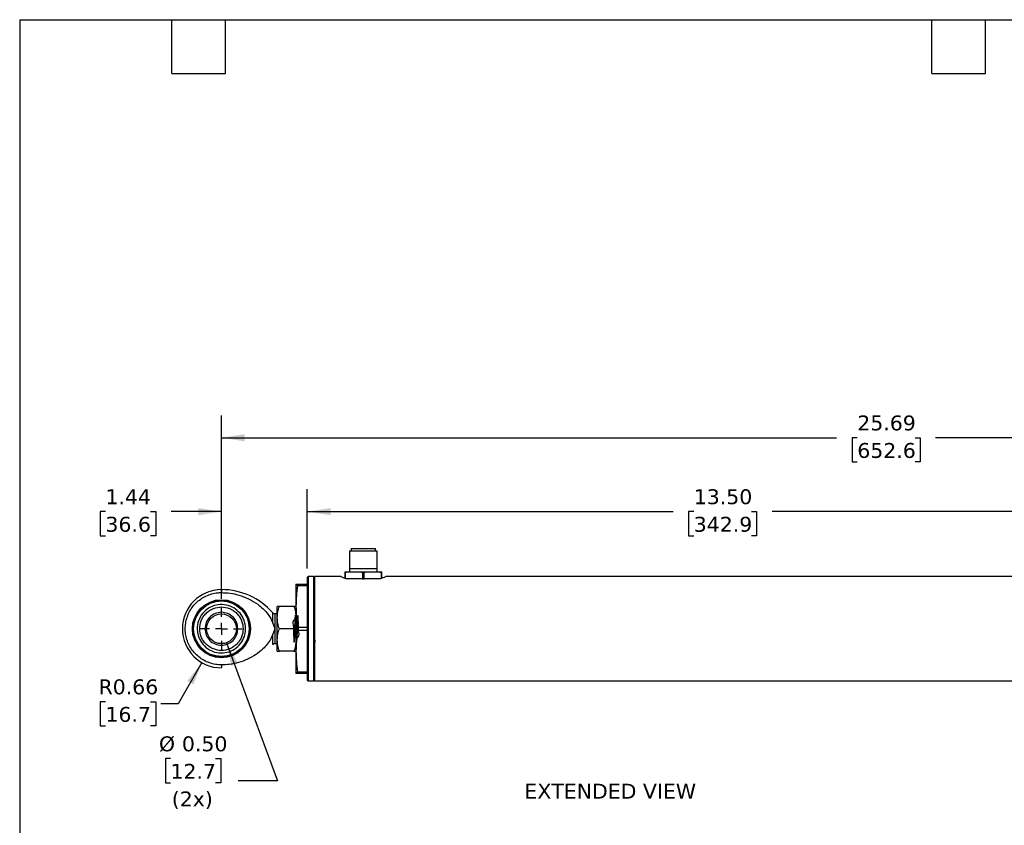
# Model space of a CAD drawing. Header units: inches. Extents: x 0.7 to 32.2, y 0.7 to 24.8.
# Tile 2 of 5: x 0.7 to 17.3, y 11.2 to 24.8. Entities that reach past the tile are written whole.
import ezdxf

# ---------------------------------------------------------------- set-up
doc = ezdxf.new("R2010")
doc.units = ezdxf.units.IN
doc.header["$LTSCALE"] = 3
doc.header["$MEASUREMENT"] = 0
doc.linetypes.add('SLD-Center', pattern=[0.75, 0.6, -0.05, 0.05, -0.05])
doc.linetypes.add('SLD-Solid', pattern=[0])
doc.layers.add('CENTER', color=40, linetype='SLD-Center')
doc.layers.add('DIMENSIONS', color=140, linetype='SLD-Solid', lineweight=25)
doc.layers.add('TEXT', color=140, linetype='SLD-Solid', lineweight=25)
doc.styles.add('SLDTEXTSTYLE0', font='VERDANA.TTF')
doc.dimstyles.new('SLDDIMSTYLE0', dxfattribs={"dimtxt": 0.254883, "dimasz": 0.39, "dimexe": 0, "dimexo": 0.0625, "dimgap": 0.063721, "dimtad": 0, "dimtih": 1, "dimtoh": 1, "dimrnd": 1e-09, "dimzin": 12, "dimdsep": 46, "dimtxsty": 'SLDTEXTSTYLE0', "dimsah": 1, "dimcen": 0.09, "dimadec": 0, "dimazin": 3, "dimtfac": 1, "dimtofl": 0, "dimtmove": 0, "dimatfit": 3, "dimfxl": 0, "dimfrac": 2, "dimtolj": 1, "dimtzin": 12, "dimarcsym": 0})
doc.dimstyles.new('SLDDIMSTYLE1', dxfattribs={"dimtxt": 0.254883, "dimasz": 0.39, "dimexe": 0, "dimexo": 0.0625, "dimgap": 0.063721, "dimtad": 0, "dimtih": 1, "dimtoh": 1, "dimrnd": 1e-09, "dimzin": 4, "dimdsep": 46, "dimtxsty": 'SLDTEXTSTYLE0', "dimsah": 1, "dimcen": 0.09, "dimadec": 0, "dimazin": 1, "dimtfac": 1, "dimtofl": 0, "dimtmove": 0, "dimatfit": 3, "dimfxl": 0, "dimfrac": 2, "dimtolj": 1, "dimtzin": 12, "dimarcsym": 0})
doc.dimstyles.new('SLDDIMSTYLE2', dxfattribs={"dimtxt": 0.254883, "dimasz": 0.39, "dimexe": 0, "dimexo": 0.0625, "dimgap": 0.063721, "dimtad": 0, "dimtih": 1, "dimtoh": 1, "dimrnd": 1e-09, "dimzin": 12, "dimdsep": 46, "dimtxsty": 'SLDTEXTSTYLE0', "dimsah": 1, "dimcen": 0.09, "dimadec": 0, "dimazin": 3, "dimtfac": 1, "dimtmove": 0, "dimatfit": 0, "dimfxl": 0, "dimfrac": 2, "dimtolj": 1, "dimtzin": 12, "dimarcsym": 0})
doc.dimstyles.new('SLDDIMSTYLE3', dxfattribs={"dimtxt": 0.254883, "dimasz": 0.39, "dimexe": 0, "dimexo": 0.0625, "dimgap": 0.063721, "dimtad": 0, "dimtih": 1, "dimtoh": 1, "dimrnd": 1e-09, "dimdsep": 46, "dimtxsty": 'SLDTEXTSTYLE0', "dimsah": 1, "dimcen": 0, "dimadec": 0, "dimazin": 2, "dimtfac": 1, "dimtofl": 0, "dimtmove": 0, "dimatfit": 3, "dimfxl": 0, "dimfrac": 2, "dimtolj": 1, "dimtzin": 12, "dimarcsym": 0})
doc.dimstyles.new('SLDDIMSTYLE4', dxfattribs={"dimtxt": 0.254883, "dimasz": 0.39, "dimexe": 0, "dimexo": 0.0625, "dimgap": 0.063721, "dimtad": 0, "dimtih": 1, "dimtoh": 1, "dimrnd": 1e-09, "dimzin": 0, "dimdsep": 46, "dimtxsty": 'SLDTEXTSTYLE0', "dimsah": 1, "dimcen": 0, "dimadec": 0, "dimazin": 0, "dimtfac": 1, "dimtofl": 0, "dimtmove": 0, "dimatfit": 3, "dimfxl": 0, "dimfrac": 2, "dimtolj": 1, "dimtzin": 12, "dimarcsym": 0})

# ---------------------------------------------------------------- blocks, each defined once
blk = doc.blocks.new('_D_1')
at = {"layer": 'DIMENSIONS'}
for p, q in [((5.574, 15.543), (5.574, 16.873)), ((19.074, 15.543), (19.074, 16.873)), ((5.574, 16.498), (11.711, 16.498)), ((12.056, 16.498), (11.97, 16.498)), ((11.97, 16.498), (11.97, 16.093)), ((13.025, 16.498), (13.111, 16.498)), ((13.111, 16.498), (13.111, 16.093)), ((19.074, 16.498), (13.371, 16.498)), ((11.97, 16.093), (12.056, 16.093)), ((13.111, 16.093), (13.025, 16.093))]:
    blk.add_line(p, q, dxfattribs=at)
for points in [[(5.574, 16.498), (5.964, 16.438), (5.964, 16.558)], [(19.074, 16.498), (18.684, 16.558), (18.684, 16.438)]]:
    blk.add_solid(points, dxfattribs=at)
at = {"layer": 'DIMENSIONS', "char_height": 0.25, "attachment_point": 1, "style": 'SLDTEXTSTYLE0'}
for s, insert in [('13.50', (12.056, 16.873)), ('342.9', (12.056, 16.411))]:
    blk.add_mtext(s, dxfattribs=dict(at, insert=insert))
blk = doc.blocks.new('_D_2')
at = {"layer": 'DIMENSIONS'}
for p, q in [((4.134, 15.034), (4.134, 16.873)), ((5.574, 15.543), (5.574, 16.873)), ((2.188, 16.498), (2.102, 16.498)), ((2.102, 16.498), (2.102, 16.093)), ((2.945, 16.498), (3.031, 16.498)), ((3.031, 16.498), (3.031, 16.093)), ((4.134, 16.498), (3.291, 16.498)), ((5.574, 16.498), (6.324, 16.498)), ((2.102, 16.093), (2.188, 16.093)), ((3.031, 16.093), (2.945, 16.093))]:
    blk.add_line(p, q, dxfattribs=at)
for points in [[(4.134, 16.498), (3.744, 16.558), (3.744, 16.438)], [(5.574, 16.498), (5.964, 16.438), (5.964, 16.558)]]:
    blk.add_solid(points, dxfattribs=at)
at = {"layer": 'DIMENSIONS', "char_height": 0.25, "attachment_point": 1, "style": 'SLDTEXTSTYLE0'}
for s, insert in [('1.44', (2.188, 16.873)), ('36.6', (2.188, 16.411))]:
    blk.add_mtext(s, dxfattribs=dict(at, insert=insert))
blk = doc.blocks.new('_D_3')
at = {"layer": 'DIMENSIONS'}
for p, q in [((3.806, 13.965), (3.406, 13.274)), ((2.188, 13.31), (2.102, 13.31)), ((2.102, 13.31), (2.102, 12.904)), ((2.945, 13.31), (3.031, 13.31)), ((3.031, 13.31), (3.031, 12.904)), ((3.406, 13.274), (3.116, 13.274)), ((2.102, 12.904), (2.188, 12.904)), ((3.031, 12.904), (2.945, 12.904))]:
    blk.add_line(p, q, dxfattribs=at)
blk.add_solid([(3.806, 13.965), (3.559, 13.658), (3.663, 13.598)], dxfattribs=at)
at = {"layer": 'DIMENSIONS', "char_height": 0.25, "attachment_point": 1, "style": 'SLDTEXTSTYLE0'}
for s, insert in [('R0.66', (2.072, 13.684)), ('16.7', (2.188, 13.222))]:
    blk.add_mtext(s, dxfattribs=dict(at, insert=insert))
blk = doc.blocks.new('_D_4')
at = {"layer": 'DIMENSIONS'}
for p, q in [((4.22, 14.298), (5.072, 11.984)), ((3.278, 12.354), (3.193, 12.354)), ((3.193, 12.354), (3.193, 11.949)), ((4.036, 12.354), (4.121, 12.354)), ((4.121, 12.354), (4.121, 11.949)), ((3.193, 11.949), (3.278, 11.949)), ((4.121, 11.949), (4.036, 11.949)), ((5.072, 11.984), (4.416, 11.984))]:
    blk.add_line(p, q, dxfattribs=at)
blk.add_solid([(4.22, 14.298), (4.299, 13.912), (4.411, 13.953)], dxfattribs=at)
at = {"layer": 'DIMENSIONS', "char_height": 0.25, "attachment_point": 1, "style": 'SLDTEXTSTYLE0'}
for s, insert in [('%%c', (3.086, 12.728)), ('0.50', (3.471, 12.728)), ('12.7', (3.278, 12.266)), ('(2x)', (3.301, 11.804))]:
    blk.add_mtext(s, dxfattribs=dict(at, insert=insert))
blk = doc.blocks.new('_D_6')
at = {"layer": 'DIMENSIONS'}
for p, q in [((4.134, 15.034), (4.134, 18.112)), ((25.492, 15.034), (25.492, 18.112)), ((20.304, 17.903), (20.221, 17.737)), ((20.471, 17.57), (20.304, 17.903)), ((4.134, 17.737), (14.453, 17.737)), ((14.799, 17.737), (14.713, 17.737)), ((14.713, 17.737), (14.713, 17.331)), ((15.768, 17.737), (15.854, 17.737)), ((15.854, 17.737), (15.854, 17.331)), ((20.221, 17.737), (16.113, 17.737)), ((20.554, 17.737), (20.471, 17.57)), ((25.492, 17.737), (20.554, 17.737)), ((14.713, 17.331), (14.799, 17.331)), ((15.854, 17.331), (15.768, 17.331))]:
    blk.add_line(p, q, dxfattribs=at)
for points in [[(4.134, 17.737), (4.524, 17.677), (4.524, 17.797)], [(25.492, 17.737), (25.102, 17.797), (25.102, 17.677)]]:
    blk.add_solid(points, dxfattribs=at)
at = {"layer": 'DIMENSIONS', "char_height": 0.25, "attachment_point": 1, "style": 'SLDTEXTSTYLE0'}
for s, insert in [('25.69', (14.799, 18.111)), ('652.6', (14.799, 17.649))]:
    blk.add_mtext(s, dxfattribs=dict(at, insert=insert))
blk = doc.blocks.new('SW_CENTERMARKSYMBOL_0')
at = {"layer": 'CENTER', "color": 0}
for p, q in [((0, 0.2), (0, 0.35)), ((-0.2, 0), (-0.351, 0)), ((0, 0), (-0.1, 0)), ((0, 0), (0, 0.1)), ((0, 0), (0, -0.1)), ((0, 0), (0.1, 0)), ((0.2, 0), (0.35, 0)), ((0, -0.2), (0, -0.351))]:
    blk.add_line(p, q, dxfattribs=at)

msp = doc.modelspace()

# ---------------------------------------------------------------- linework, layer by layer
for p, q in [((6.309, 15.878), (6.309, 15.841)), ((6.309, 15.878), (6.719, 15.878)), ((6.719, 15.841), (6.719, 15.878)), ((6.282, 15.841), (6.282, 15.546)), ((6.282, 15.841), (6.746, 15.841)), ((6.746, 15.546), (6.746, 15.841)), ((6.28, 15.546), (6.28, 15.487)), ((6.28, 15.546), (6.748, 15.546)), ((6.748, 15.487), (6.748, 15.546)), ((5.589, 15.408), (5.574, 15.393)), ((5.574, 15.393), (5.574, 13.673)), ((5.679, 15.408), (5.589, 15.408)), ((5.589, 15.408), (5.589, 13.658)), ((5.694, 15.393), (5.679, 15.408)), ((5.679, 15.408), (5.679, 13.658)), ((6.138, 15.408), (5.694, 15.408)), ((5.694, 15.408), (5.694, 13.658)), ((6.201, 15.487), (6.201, 15.467)), ((6.201, 15.487), (6.255, 15.487)), ((6.201, 15.467), (6.213, 15.467)), ((6.201, 15.467), (6.201, 15.382)), ((6.213, 15.378), (6.213, 15.467)), ((6.321, 15.368), (6.238, 15.368)), ((6.255, 15.487), (6.46, 15.487)), ((6.432, 15.368), (6.321, 15.368)), ((6.501, 15.368), (6.432, 15.368)), ((6.46, 15.487), (6.568, 15.487)), ((6.501, 15.467), (6.501, 15.368)), ((6.501, 15.467), (6.526, 15.467)), ((6.501, 15.368), (6.526, 15.368)), ((6.526, 15.368), (6.526, 15.467)), ((6.595, 15.368), (6.526, 15.368)), ((6.568, 15.487), (6.773, 15.487)), ((6.706, 15.368), (6.595, 15.368)), ((6.789, 15.368), (6.706, 15.368)), ((6.773, 15.487), (6.827, 15.487)), ((6.814, 15.467), (6.814, 15.377)), ((6.814, 15.467), (6.827, 15.467)), ((6.827, 15.467), (6.827, 15.487)), ((6.827, 15.382), (6.827, 15.467)), ((18.944, 15.408), (6.89, 15.408)), ((5.384, 15.283), (5.411, 15.283)), ((5.384, 15.283), (5.384, 14.908)), ((5.411, 15.255), (5.411, 15.283)), ((5.411, 15.283), (5.574, 15.283)), ((5.574, 15.255), (5.411, 15.255)), ((4.134, 15.189), (4.134, 15.14)), ((5.105, 14.908), (5.071, 14.908)), ((5.071, 14.721), (5.071, 14.908)), ((5.35, 14.908), (5.105, 14.908)), ((5.384, 14.908), (5.35, 14.908)), ((5.384, 14.908), (5.384, 14.158)), ((5.071, 14.783), (5.031, 14.783)), ((5.031, 14.783), (5.031, 14.533)), ((5.071, 14.346), (5.071, 14.721)), ((5.577, 14.761), (5.576, 14.76)), ((5.69, 14.781), (5.69, 14.783)), ((4.994, 14.627), (5.031, 14.533)), ((5.031, 14.533), (4.994, 14.44)), ((5.031, 14.533), (5.031, 14.283)), ((5.35, 14.533), (5.105, 14.533)), ((5.411, 14.505), (5.411, 14.562)), ((5.411, 14.562), (5.574, 14.562)), ((5.574, 14.505), (5.411, 14.505)), ((5.031, 14.283), (5.071, 14.283)), ((5.071, 14.158), (5.071, 14.346)), ((5.577, 14.283), (5.578, 14.286)), ((5.69, 14.306), (5.691, 14.306)), ((5.071, 14.158), (5.105, 14.158)), ((5.35, 14.158), (5.105, 14.158)), ((5.35, 14.158), (5.384, 14.158)), ((5.384, 14.158), (5.384, 13.783)), ((4.134, 13.927), (4.134, 13.877)), ((5.411, 13.783), (5.384, 13.783)), ((5.411, 13.812), (5.574, 13.812)), ((5.411, 13.783), (5.411, 13.812)), ((5.574, 13.783), (5.411, 13.783)), ((5.574, 13.673), (5.589, 13.658)), ((5.589, 13.658), (5.679, 13.658)), ((5.679, 13.658), (5.694, 13.673)), ((5.694, 13.658), (18.944, 13.658))]:
    msp.add_line(p, q)
at = {"flags": 128}
for points in [[(4.994, 14.627), (4.994, 14.697), (4.994, 14.753), (4.994, 14.788), (4.994, 14.8)], [(4.994, 14.267), (4.994, 14.278), (4.994, 14.314), (4.994, 14.369), (4.994, 14.44)]]:
    msp.add_lwpolyline(points, dxfattribs=at)
for radius in [0.487, 0.48, 0.466, 0.25]:
    msp.add_circle((4.134, 14.533), radius)
for centre, radius, start, end in [((4.134, 14.533), 0.656, 90, 270), ((4.134, 14.045), 1.145, 41.3137, 90), ((5.031, 14.833), 0.05, 221.19, 270.0006), ((5.031, 14.233), 0.05, 89.999, 138.52)]:
    msp.add_arc(centre, radius, start, end)
for points, knots in [([(6.238, 15.368), (6.222, 15.373), (6.199, 15.381), (6.124, 15.413), (6.137, 15.407), (6.138, 15.407)], [0, 0, 0, 0, 0.662678, 0.976981, 1, 1, 1, 1]), ([(6.213, 15.467), (6.214, 15.468), (6.214, 15.47), (6.216, 15.474), (6.221, 15.479), (6.233, 15.485), (6.245, 15.487), (6.254, 15.487), (6.255, 15.487)], [0, 0, 0, 0, 0.066844, 0.146313, 0.264108, 0.477933, 0.94047, 1, 1, 1, 1]), ([(6.46, 15.487), (6.466, 15.486), (6.477, 15.486), (6.49, 15.482), (6.497, 15.476), (6.5, 15.472), (6.501, 15.469), (6.501, 15.467), (6.501, 15.467)], [0, 0, 0, 0, 0.345135, 0.69831, 0.796359, 0.898971, 0.966821, 1, 1, 1, 1]), ([(6.526, 15.467), (6.527, 15.468), (6.527, 15.47), (6.529, 15.474), (6.534, 15.479), (6.546, 15.485), (6.558, 15.487), (6.567, 15.487), (6.568, 15.487)], [0, 0, 0, 0, 0.066844, 0.146312, 0.264107, 0.477911, 0.940471, 1, 1, 1, 1]), ([(6.773, 15.487), (6.779, 15.486), (6.79, 15.486), (6.803, 15.482), (6.81, 15.476), (6.813, 15.472), (6.814, 15.469), (6.814, 15.467), (6.814, 15.467)], [0, 0, 0, 0, 0.345152, 0.69832, 0.796349, 0.898973, 0.966821, 1, 1, 1, 1]), ([(6.89, 15.407), (6.888, 15.406), (6.872, 15.399), (6.838, 15.385), (6.807, 15.374), (6.789, 15.368)], [0, 0, 0, 0, 0.060801, 0.496801, 1, 1, 1, 1]), ([(5.411, 15.255), (5.403, 15.197), (5.388, 15.083), (5.385, 14.967), (5.384, 14.908)], [0, 0, 0, 0, 0.499423, 1, 1, 1, 1]), ([(4.134, 13.927), (4.1, 13.929), (4.032, 13.932), (3.932, 13.959), (3.838, 14.001), (3.753, 14.058), (3.679, 14.128), (3.617, 14.21), (3.57, 14.302), (3.539, 14.4), (3.525, 14.501), (3.528, 14.604), (3.549, 14.705), (3.586, 14.8), (3.639, 14.889), (3.705, 14.967), (3.784, 15.032), (3.873, 15.084), (3.969, 15.12), (4.057, 15.138), (4.113, 15.139), (4.134, 15.14)], [0, 0, 0, 0, 0.053692, 0.107385, 0.161078, 0.21477, 0.268463, 0.322155, 0.375848, 0.429541, 0.483233, 0.536926, 0.590618, 0.644311, 0.698003, 0.751696, 0.805388, 0.859081, 0.912774, 0.966466, 1, 1, 1, 1]), ([(4.134, 15.14), (4.183, 15.138), (4.281, 15.134), (4.435, 15.1), (4.593, 15.04), (4.73, 14.958), (4.838, 14.868), (4.91, 14.786), (4.964, 14.705), (4.984, 14.653), (4.994, 14.627)], [0, 0, 0, 0, 0.138806, 0.277605, 0.445386, 0.613078, 0.728123, 0.843023, 0.921624, 1, 1, 1, 1]), ([(4.537, 14.576), (4.539, 14.562), (4.542, 14.516), (4.53, 14.423), (4.481, 14.308), (4.386, 14.206), (4.264, 14.141), (4.127, 14.12), (3.99, 14.146), (3.87, 14.215), (3.779, 14.32), (3.735, 14.433), (3.723, 14.551), (3.743, 14.67), (3.811, 14.792), (3.915, 14.884), (4.043, 14.937), (4.182, 14.944), (4.315, 14.905), (4.427, 14.824), (4.51, 14.711), (4.528, 14.621), (4.537, 14.576)], [0, 0, 0, 0, 0.016822, 0.054938, 0.108618, 0.162298, 0.215978, 0.269658, 0.323338, 0.377018, 0.430698, 0.484378, 0.51688, 0.57056, 0.62424, 0.67792, 0.7316, 0.78528, 0.83896, 0.89264, 0.94632, 1, 1, 1, 1]), ([(3.769, 14.533), (3.774, 14.579), (3.781, 14.65), (3.827, 14.735), (3.874, 14.793), (3.932, 14.841), (4.017, 14.885), (4.134, 14.907), (4.25, 14.885), (4.335, 14.841), (4.394, 14.793), (4.441, 14.735), (4.486, 14.65), (4.494, 14.579), (4.499, 14.533)], [0, 0, 0, 0, 0.119728, 0.184181, 0.25, 0.31582, 0.380271, 0.5, 0.619728, 0.684181, 0.75, 0.81582, 0.880272, 1, 1, 1, 1]), ([(5.071, 14.721), (5.072, 14.737), (5.073, 14.768), (5.08, 14.815), (5.09, 14.862), (5.1, 14.893), (5.105, 14.908)], [0, 0, 0, 0, 0.245364, 0.492863, 0.745377, 1, 1, 1, 1]), ([(5.35, 14.908), (5.359, 14.878), (5.373, 14.832), (5.382, 14.769), (5.383, 14.737), (5.384, 14.721)], [0, 0, 0, 0, 0.496958, 0.747956, 1, 1, 1, 1]), ([(5.384, 14.908), (5.385, 14.851), (5.388, 14.735), (5.403, 14.62), (5.411, 14.562)], [0, 0, 0, 0, 0.4985871, 1, 1, 1, 1]), ([(4.134, 14.809), (4.098, 14.805), (4.025, 14.797), (3.934, 14.733), (3.871, 14.642), (3.862, 14.57), (3.858, 14.533)], [0, 0, 0, 0, 0.250001, 0.499999, 0.75, 1, 1, 1, 1]), ([(4.409, 14.533), (4.405, 14.57), (4.397, 14.642), (4.333, 14.733), (4.242, 14.797), (4.17, 14.805), (4.134, 14.809)], [0, 0, 0, 0, 0.25, 0.499999, 0.75, 1, 1, 1, 1]), ([(5.105, 14.533), (5.096, 14.564), (5.082, 14.61), (5.073, 14.673), (5.072, 14.705), (5.071, 14.721)], [0, 0, 0, 0, 0.496958, 0.7479553, 1, 1, 1, 1]), ([(5.384, 14.695), (5.364, 14.685), (5.317, 14.662), (5.345, 14.575), (5.34, 14.497), (5.343, 14.419), (5.35, 14.358), (5.345, 14.324), (5.358, 14.299), (5.355, 14.356), (5.361, 14.39), (5.362, 14.47), (5.366, 14.55), (5.368, 14.628), (5.372, 14.698), (5.372, 14.731), (5.378, 14.77), (5.383, 14.725), (5.384, 14.691), (5.387, 14.617), (5.39, 14.539), (5.393, 14.457), (5.395, 14.397), (5.397, 14.364), (5.397, 14.356)], [0, 0, 0, 0, 0.046814, 0.109231, 0.176907, 0.240176, 0.290008, 0.319312, 0.324369, 0.345422, 0.388796, 0.448352, 0.515591, 0.580913, 0.63499, 0.670117, 0.681427, 0.696134, 0.734217, 0.790336, 0.856491, 0.923234, 0.981037, 1, 1, 1, 1]), ([(5.384, 14.721), (5.383, 14.705), (5.382, 14.674), (5.375, 14.627), (5.365, 14.58), (5.355, 14.549), (5.35, 14.533)], [0, 0, 0, 0, 0.2453639, 0.4928622, 0.7453767, 1, 1, 1, 1]), ([(5.384, 14.374), (5.404, 14.386), (5.449, 14.414), (5.423, 14.501), (5.426, 14.58), (5.426, 14.658), (5.414, 14.71), (5.427, 14.751), (5.405, 14.763), (5.416, 14.707), (5.404, 14.669), (5.405, 14.587), (5.401, 14.507), (5.4, 14.43), (5.395, 14.363), (5.396, 14.33), (5.388, 14.297), (5.386, 14.349), (5.383, 14.382), (5.38, 14.46), (5.377, 14.538), (5.374, 14.619), (5.373, 14.676), (5.371, 14.705), (5.37, 14.711)], [0, 0, 0, 0, 0.050591, 0.114526, 0.182584, 0.245045, 0.292996, 0.319621, 0.322369, 0.346492, 0.392484, 0.453819, 0.521745, 0.586562, 0.639016, 0.671637, 0.680002, 0.697811, 0.738671, 0.796818, 0.863959, 0.930509, 0.986963, 1, 1, 1, 1]), ([(5.69, 14.783), (5.692, 14.777), (5.693, 14.769), (5.694, 14.76), (5.694, 14.758)], [0, 0, 0, 0, 0.742218, 1, 1, 1, 1]), ([(4.499, 14.533), (4.494, 14.488), (4.486, 14.417), (4.441, 14.332), (4.394, 14.274), (4.335, 14.226), (4.25, 14.182), (4.134, 14.16), (4.017, 14.182), (3.932, 14.226), (3.874, 14.274), (3.827, 14.332), (3.781, 14.417), (3.774, 14.488), (3.769, 14.533)], [0, 0, 0, 0, 0.119728, 0.18418, 0.25, 0.315819, 0.380272, 0.5, 0.619729, 0.68418, 0.75, 0.815819, 0.880272, 1, 1, 1, 1]), ([(3.858, 14.533), (3.862, 14.497), (3.871, 14.425), (3.934, 14.334), (4.025, 14.272), (4.134, 14.251), (4.242, 14.272), (4.333, 14.334), (4.397, 14.425), (4.405, 14.497), (4.409, 14.533)], [0, 0, 0, 0, 0.125, 0.25, 0.375, 0.5, 0.625, 0.75, 0.875, 1, 1, 1, 1]), ([(5.071, 14.346), (5.072, 14.362), (5.073, 14.393), (5.08, 14.44), (5.09, 14.487), (5.1, 14.518), (5.105, 14.533)], [0, 0, 0, 0, 0.245364, 0.492863, 0.745377, 1, 1, 1, 1]), ([(5.35, 14.533), (5.359, 14.503), (5.373, 14.457), (5.382, 14.394), (5.383, 14.362), (5.384, 14.346)], [0, 0, 0, 0, 0.496958, 0.747956, 1, 1, 1, 1]), ([(4.994, 14.44), (4.984, 14.414), (4.961, 14.355), (4.904, 14.273), (4.82, 14.182), (4.71, 14.095), (4.572, 14.018), (4.423, 13.963), (4.275, 13.932), (4.178, 13.929), (4.134, 13.927)], [0, 0, 0, 0, 0.076698, 0.178266, 0.280057, 0.427536, 0.575134, 0.725355, 0.875595, 1, 1, 1, 1]), ([(5.411, 14.505), (5.403, 14.447), (5.388, 14.333), (5.385, 14.217), (5.384, 14.158)], [0, 0, 0, 0, 0.499423, 1, 1, 1, 1]), ([(5.694, 14.432), (5.694, 14.416), (5.695, 14.379), (5.699, 14.358), (5.698, 14.299), (5.702, 14.308), (5.702, 14.308)], [0, 0, 0, 0, 0.360287, 0.789476, 0.99187, 1, 1, 1, 1]), ([(5.105, 14.158), (5.095, 14.189), (5.077, 14.25), (5.073, 14.314), (5.071, 14.346)], [0, 0, 0, 0, 0.497232, 1, 1, 1, 1]), ([(5.384, 14.346), (5.382, 14.315), (5.379, 14.251), (5.36, 14.19), (5.35, 14.158)], [0, 0, 0, 0, 0.492748, 1, 1, 1, 1]), ([(5.574, 14.309), (5.574, 14.307), (5.574, 14.298), (5.576, 14.29), (5.577, 14.283)], [0, 0, 0, 0, 0.2577752, 1, 1, 1, 1]), ([(5.69, 14.306), (5.691, 14.306), (5.693, 14.308), (5.696, 14.308), (5.699, 14.308), (5.7, 14.307), (5.701, 14.307)], [0, 0, 0, 0, 0.294251, 0.591225, 0.888095, 1, 1, 1, 1]), ([(5.384, 14.158), (5.385, 14.101), (5.388, 13.985), (5.403, 13.87), (5.411, 13.812)], [0, 0, 0, 0, 0.498587, 1, 1, 1, 1])]:
    msp.add_open_spline(points, degree=3, knots=knots)
at = {"layer": 'TEXT'}
for p, q in [((0.75, 24.75), (32.25, 24.75)), ((0.75, 24.75), (0.75, 0.75)), ((3.3, 23.85), (3.3, 24.75)), ((4.2, 23.85), (4.2, 24.75)), ((16.05, 23.85), (16.05, 24.75)), ((16.95, 23.85), (16.95, 24.75)), ((3.3, 23.85), (4.2, 23.85)), ((16.05, 23.85), (16.95, 23.85))]:
    msp.add_line(p, q, dxfattribs=at)

# ---------------------------------------------------------------- block references
at = {"layer": 'CENTER'}
msp.add_blockref('SW_CENTERMARKSYMBOL_0', (4.134, 14.533), dxfattribs=at)

# ---------------------------------------------------------------- texts
at = {"layer": 'TEXT', "insert": (9.215, 11.933), "char_height": 0.25, "attachment_point": 1, "style": 'SLDTEXTSTYLE0'}
msp.add_mtext('EXTENDED VIEW', dxfattribs=at)

# ---------------------------------------------------------------- dimensions: what is measured, and where the dimension line sits
at = {"layer": 'DIMENSIONS'}
dim = msp.add_linear_dim(base=(4.134, 17.737), p1=(25.492, 14.884), p2=(4.134, 14.884), text='25.69', dimstyle='SLDDIMSTYLE0', dxfattribs=at)
dim.commit()
dim.dimension.update_dxf_attribs({"geometry": '_D_6', "text_midpoint": (15.283, 17.737), "dimtype": 160})
for base, p1, p2, dimstyle, picture, middle in [((4.134, 16.498), (5.574, 15.393), (4.134, 14.884), 'SLDDIMSTYLE2', '_D_2', (2.567, 16.498)), ((5.574, 16.498), (19.074, 15.393), (5.574, 15.393), 'SLDDIMSTYLE1', '_D_1', (12.541, 16.498))]:
    dim = msp.add_linear_dim(base=base, p1=p1, p2=p2, dimstyle=dimstyle, dxfattribs=at)
    dim.commit()
    dim.dimension.update_dxf_attribs({"geometry": picture, "text_midpoint": middle, "dimtype": 160})
dim = msp.add_diameter_dim_2p(p1=(4.047, 14.769), p2=(4.22, 14.298), text='<>\\P(2x)', dimstyle='SLDDIMSTYLE4', dxfattribs=at)
dim.commit()
dim.dimension.update_dxf_attribs({"geometry": '_D_4', "text_midpoint": (3.657, 12.151), "dimtype": 163})
dim = msp.add_radius_dim(center=(4.134, 14.533), mpoint=(3.806, 13.965), dimstyle='SLDDIMSTYLE3', dxfattribs=at)
dim.commit()
dim.dimension.update_dxf_attribs({"geometry": '_D_3', "text_midpoint": (2.567, 13.274), "dimtype": 164})

doc.saveas('drawing.dxf')
